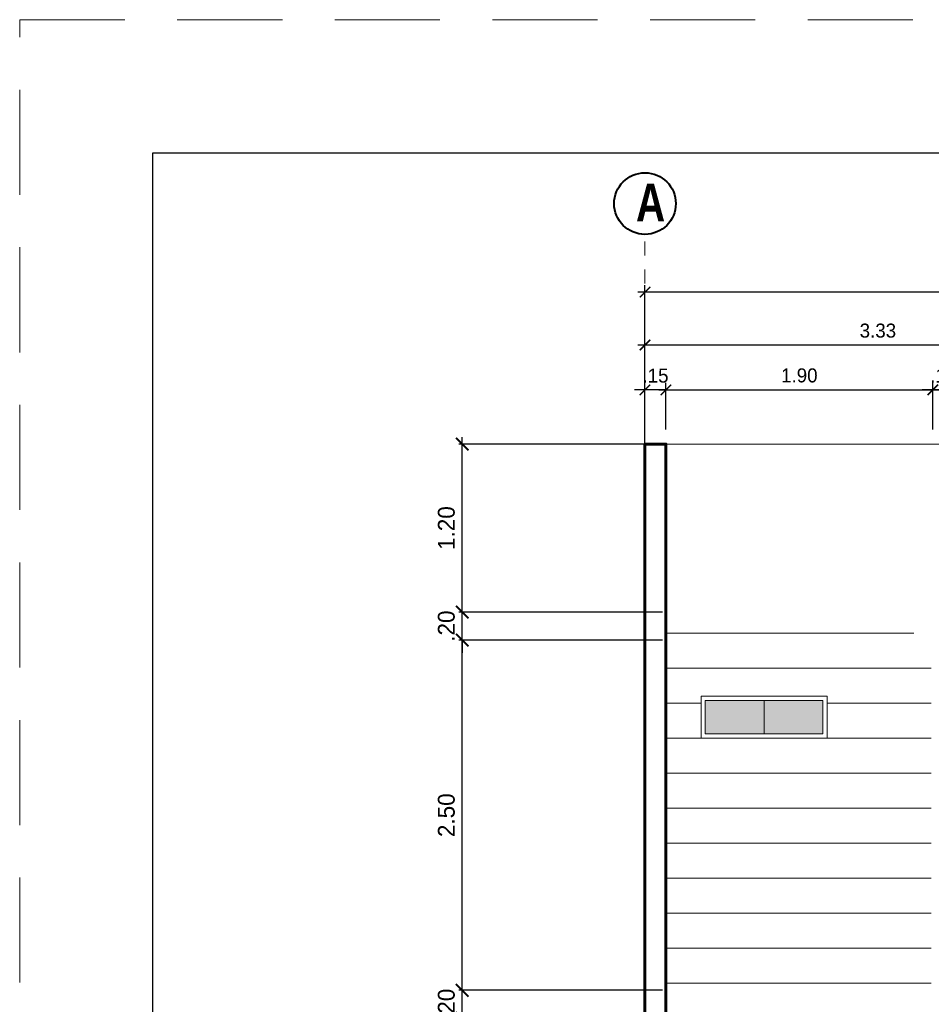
# Model space of a CAD drawing. Header units: metres. Extents: x -13 to 533, y -25 to 219.
# Tile 77 of 99: x 88 to 94, y 17 to 24. Entities that reach past the tile are written whole.
import ezdxf

# ---------------------------------------------------------------- set-up
doc = ezdxf.new("R2010")
doc.units = ezdxf.units.M
doc.linetypes.add('DASHDOT', pattern=[1, 0.5, -0.25, 0, -0.25])
doc.linetypes.add('HIDDEN', pattern=[0.375, 0.25, -0.125])
for name, color, linetype, lineweight in [('COTAS', 4, 'Continuous', 13), ('EJES', 251, 'Continuous', 20), ('Pluma 0.1', 252, 'Continuous', 9), ('Pluma 0.2', 252, 'Continuous', 20), ('PLUMA 0.3', 251, 'Continuous', 30), ('PLUMA 0.8', 1, 'Continuous', 60)]:
    doc.layers.add(name, color=color, linetype=linetype, lineweight=lineweight)
doc.layers.add('TEXTURAS', color=7, linetype='Continuous', lineweight=5, true_color=0x8a8a8a)
doc.styles.add('joe1', font='impact.ttf')
doc.styles.add('TEXTOCENT', font='GOTHIC.TTF')
doc.dimstyles.new('PLANTA50', dxfattribs={"dimscale": 0.5, "dimtxt": 0.2, "dimasz": 0.15, "dimexe": 0.1, "dimexo": 0.1, "dimgap": 0.1, "dimtad": 2, "dimzin": 7, "dimdsep": 46, "dimtxsty": 'TEXTOCENT', "dimblk": 'ARCHTICK', "dimcen": 0.2, "dimdle": 0.1, "dimclrd": 8, "dimclre": 8, "dimclrt": 256, "dimaunit": 1, "dimadec": 0, "dimazin": 0, "dimtfac": 1, "dimtix": 1, "dimtmove": 2, "dimatfit": 3, "dimldrblk": 'ARCHTICK', "dimfxl": 1, "dimtolj": 1, "dimtzin": 0, "dimarcsym": 0})

# ---------------------------------------------------------------- blocks, each defined once
blk = doc.blocks.new('A$C7ABB6997')
at = {"layer": 'EJES', "color": 250, "linetype": 'DASHDOT', "ltscale": 0.01}
blk.add_line((0.2199997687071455, 0.5999999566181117), (0.2199997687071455, 2.749999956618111), dxfattribs=at)
at = {"layer": 'EJES', "color": 250, "lineweight": 40}
blk.add_circle((0.2199997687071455, 2.969999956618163), 0.22, dxfattribs=at)
blk = doc.blocks.new('_ARCHTICK')
at = {"color": 0, "linetype": 'ByBlock', "const_width": 0.15}
blk.add_lwpolyline([(-0.5, -0.5), (0.5, 0.5)], dxfattribs=at)
blk = doc.blocks.new('*D597')
at = {"layer": 'COTAS', "color": 8, "lineweight": -2, "transparency": 16777216}
for p, q in [((92.1780770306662, 20.62437359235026), (92.1780770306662, 21.9677623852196)), ((98.1780770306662, 20.62437360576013), (98.1780770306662, 21.9677623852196)), ((98.2280770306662, 21.9177623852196), (92.1280770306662, 21.9177623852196))]:
    blk.add_line(p, q, dxfattribs=at)
at = {"layer": 'Defpoints', "color": 0, "lineweight": 5, "transparency": 16777216}
for p in [(92.1780770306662, 21.9177623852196), (92.1780770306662, 20.57437359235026), (98.1780770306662, 20.57437360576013)]:
    blk.add_point(p, dxfattribs=at)
at = {"layer": 'COTAS', "color": 8, "lineweight": -2, "transparency": 16777216, "xscale": 0.075, "yscale": 0.075, "zscale": 0.075, "rotation": 180}
blk.add_blockref('_ARCHTICK', (92.1780770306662, 21.9177623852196), dxfattribs=at)
at = {"layer": 'COTAS', "color": 8, "lineweight": -2, "transparency": 16777216, "xscale": 0.075, "yscale": 0.075, "zscale": 0.075}
blk.add_blockref('_ARCHTICK', (98.1780770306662, 21.9177623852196), dxfattribs=at)
at = {"layer": 'COTAS', "transparency": 16777216, "insert": (95.1780770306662, 22.0202776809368), "char_height": 0.1, "attachment_point": 5, "style": 'TEXTOCENT'}
blk.add_mtext('\\A1;6.00', dxfattribs=at)
blk = doc.blocks.new('*D598')
at = {"layer": 'COTAS', "color": 8, "lineweight": -2, "transparency": 16777216}
for p, q in [((92.1780770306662, 20.93681107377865), (92.1780770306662, 21.59007248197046)), ((95.50307720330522, 20.93681107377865), (95.50307720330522, 21.59007248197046)), ((95.55307720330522, 21.54007248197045), (92.1280770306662, 21.54007248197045))]:
    blk.add_line(p, q, dxfattribs=at)
at = {"layer": 'Defpoints', "color": 0, "lineweight": 5, "transparency": 16777216}
for p in [(92.1780770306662, 21.54007248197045), (92.1780770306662, 20.88681107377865), (95.50307720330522, 20.88681107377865)]:
    blk.add_point(p, dxfattribs=at)
at = {"layer": 'COTAS', "color": 8, "lineweight": -2, "transparency": 16777216, "xscale": 0.075, "yscale": 0.075, "zscale": 0.075, "rotation": 180}
blk.add_blockref('_ARCHTICK', (92.1780770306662, 21.54007248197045), dxfattribs=at)
at = {"layer": 'COTAS', "color": 8, "lineweight": -2, "transparency": 16777216, "xscale": 0.075, "yscale": 0.075, "zscale": 0.075}
blk.add_blockref('_ARCHTICK', (95.50307720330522, 21.54007248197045), dxfattribs=at)
at = {"layer": 'COTAS', "transparency": 16777216, "insert": (93.84057711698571, 21.64258777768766), "char_height": 0.1, "attachment_point": 5, "style": 'TEXTOCENT'}
blk.add_mtext('\\A1;3.33', dxfattribs=at)
blk = doc.blocks.new('*D603')
at = {"layer": 'COTAS', "color": 8, "lineweight": -2, "transparency": 16777216}
for p, q in [((94.23185105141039, 20.93681107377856), (94.23185105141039, 21.27011275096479)), ((94.38185105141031, 20.93681107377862), (94.38185105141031, 21.27011275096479)), ((94.23185105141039, 21.22011275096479), (94.15685105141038, 21.22011275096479)), ((94.38185105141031, 21.22011275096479), (94.23185105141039, 21.22011275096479)), ((94.38185105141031, 21.22011275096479), (94.45685105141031, 21.22011275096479))]:
    blk.add_line(p, q, dxfattribs=at)
at = {"layer": 'Defpoints', "color": 0, "lineweight": 5, "transparency": 16777216}
for p in [(94.23185105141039, 21.22011275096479), (94.23185105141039, 20.88681107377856), (94.38185105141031, 20.88681107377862)]:
    blk.add_point(p, dxfattribs=at)
at = {"layer": 'COTAS', "color": 8, "lineweight": -2, "transparency": 16777216, "xscale": 0.075, "yscale": 0.075, "zscale": 0.075}
blk.add_blockref('_ARCHTICK', (94.23185105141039, 21.22011275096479), dxfattribs=at)
at = {"layer": 'COTAS', "color": 8, "lineweight": -2, "transparency": 16777216, "xscale": 0.075, "yscale": 0.075, "zscale": 0.075, "rotation": 180}
blk.add_blockref('_ARCHTICK', (94.38185105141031, 21.22011275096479), dxfattribs=at)
at = {"layer": 'COTAS', "transparency": 16777216, "insert": (94.30685105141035, 21.32137039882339), "char_height": 0.1, "attachment_point": 5, "style": 'TEXTOCENT'}
blk.add_mtext('\\A1;.15', dxfattribs=at)
blk = doc.blocks.new('*D604')
at = {"layer": 'COTAS', "color": 8, "lineweight": -2, "transparency": 16777216}
for p, q in [((92.32807685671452, 20.93681107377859), (92.32807685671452, 21.27011275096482)), ((94.23185105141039, 20.93681107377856), (94.23185105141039, 21.27011275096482)), ((92.27807685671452, 21.22011275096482), (94.28185105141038, 21.22011275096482))]:
    blk.add_line(p, q, dxfattribs=at)
at = {"layer": 'Defpoints', "color": 0, "lineweight": 5, "transparency": 16777216}
for p in [(94.23185105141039, 21.22011275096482), (92.32807685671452, 20.88681107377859), (94.23185105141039, 20.88681107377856)]:
    blk.add_point(p, dxfattribs=at)
at = {"layer": 'COTAS', "color": 8, "lineweight": -2, "transparency": 16777216, "xscale": 0.075, "yscale": 0.075, "zscale": 0.075, "rotation": 180}
blk.add_blockref('_ARCHTICK', (92.32807685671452, 21.22011275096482), dxfattribs=at)
at = {"layer": 'COTAS', "color": 8, "lineweight": -2, "transparency": 16777216, "xscale": 0.075, "yscale": 0.075, "zscale": 0.075}
blk.add_blockref('_ARCHTICK', (94.23185105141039, 21.22011275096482), dxfattribs=at)
at = {"layer": 'COTAS', "transparency": 16777216, "insert": (93.27996395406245, 21.32262804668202), "char_height": 0.1, "attachment_point": 5, "style": 'TEXTOCENT'}
blk.add_mtext('\\A1;1.90', dxfattribs=at)
blk = doc.blocks.new('*D606')
at = {"layer": 'COTAS', "color": 8, "lineweight": -2, "transparency": 16777216}
for p, q in [((92.17807703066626, 20.93681107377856), (92.17807703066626, 21.27011275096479)), ((92.32807703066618, 20.93681107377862), (92.32807703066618, 21.27011275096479)), ((92.17807703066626, 21.22011275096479), (92.10307703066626, 21.22011275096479)), ((92.32807703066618, 21.22011275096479), (92.17807703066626, 21.22011275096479)), ((92.32807703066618, 21.22011275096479), (92.40307703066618, 21.22011275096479))]:
    blk.add_line(p, q, dxfattribs=at)
at = {"layer": 'Defpoints', "color": 0, "lineweight": 5, "transparency": 16777216}
for p in [(92.17807703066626, 21.22011275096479), (92.17807703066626, 20.88681107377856), (92.32807703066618, 20.88681107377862)]:
    blk.add_point(p, dxfattribs=at)
at = {"layer": 'COTAS', "color": 8, "lineweight": -2, "transparency": 16777216, "xscale": 0.075, "yscale": 0.075, "zscale": 0.075}
blk.add_blockref('_ARCHTICK', (92.17807703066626, 21.22011275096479), dxfattribs=at)
at = {"layer": 'COTAS', "color": 8, "lineweight": -2, "transparency": 16777216, "xscale": 0.075, "yscale": 0.075, "zscale": 0.075, "rotation": 180}
blk.add_blockref('_ARCHTICK', (92.32807703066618, 21.22011275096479), dxfattribs=at)
at = {"layer": 'COTAS', "transparency": 16777216, "insert": (92.25307703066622, 21.32137039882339), "char_height": 0.1, "attachment_point": 5, "style": 'TEXTOCENT'}
blk.add_mtext('\\A1;.15', dxfattribs=at)
blk = doc.blocks.new('*D638')
at = {"layer": 'COTAS', "color": 251, "linetype": 'Continuous', "lineweight": -2, "transparency": 16777216}
for p, q in [((90.87368505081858, 16.93315440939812), (90.87368505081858, 17.02315440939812)), ((92.3030769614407, 16.93315440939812), (90.84868505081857, 16.93315440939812)), ((90.87368505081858, 16.7331544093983), (90.87368505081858, 16.93315440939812)), ((92.30307695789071, 16.7331544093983), (90.84868505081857, 16.7331544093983)), ((90.87368505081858, 16.7331544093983), (90.87368505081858, 16.6431544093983))]:
    blk.add_line(p, q, dxfattribs=at)
at = {"layer": 'Defpoints', "color": 0, "lineweight": 5, "transparency": 16777216}
for p in [(90.87368505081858, 16.93315440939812), (92.3280769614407, 16.93315440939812), (92.32807695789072, 16.7331544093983)]:
    blk.add_point(p, dxfattribs=at)
at = {"layer": 'COTAS', "color": 251, "lineweight": -2, "transparency": 16777216, "xscale": 0.09, "yscale": 0.09, "zscale": 0.09}
for p, rotation in [((90.87368505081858, 16.93315440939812), 270), ((90.87368505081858, 16.7331544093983), 90)]:
    blk.add_blockref('_ARCHTICK', p, dxfattribs=dict(at, rotation=rotation))
at = {"layer": 'COTAS', "transparency": 16777216, "insert": (90.76066669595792, 16.83315440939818), "char_height": 0.12, "attachment_point": 5, "rotation": 90, "style": 'TEXTOCENT'}
blk.add_mtext('\\A1;.20', dxfattribs=at)
blk = doc.blocks.new('*D639')
at = {"layer": 'COTAS', "color": 251, "linetype": 'Continuous', "lineweight": -2, "transparency": 16777216}
for p, q in [((90.87368505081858, 16.88315440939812), (90.87368505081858, 19.48315440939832)), ((92.30307700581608, 19.43315440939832), (90.84868505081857, 19.43315440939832)), ((92.3030769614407, 16.93315440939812), (90.84868505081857, 16.93315440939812))]:
    blk.add_line(p, q, dxfattribs=at)
at = {"layer": 'Defpoints', "color": 0, "lineweight": 5, "transparency": 16777216}
for p in [(90.87368505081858, 19.43315440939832), (92.32807700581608, 19.43315440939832), (92.3280769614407, 16.93315440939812)]:
    blk.add_point(p, dxfattribs=at)
at = {"layer": 'COTAS', "color": 251, "lineweight": -2, "transparency": 16777216, "xscale": 0.09, "yscale": 0.09, "zscale": 0.09}
for p, rotation in [((90.87368505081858, 19.43315440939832), 90), ((90.87368505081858, 16.93315440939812), 270)]:
    blk.add_blockref('_ARCHTICK', p, dxfattribs=dict(at, rotation=rotation))
at = {"layer": 'COTAS', "transparency": 16777216, "insert": (90.76066669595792, 18.18315440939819), "char_height": 0.12, "attachment_point": 5, "rotation": 90, "style": 'TEXTOCENT'}
blk.add_mtext('\\A1;2.50', dxfattribs=at)
blk = doc.blocks.new('*D640')
at = {"layer": 'COTAS', "color": 251, "linetype": 'Continuous', "lineweight": -2, "transparency": 16777216}
for p, q in [((90.87368505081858, 19.63315440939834), (90.87368505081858, 19.72315440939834)), ((92.30307700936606, 19.63315440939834), (90.84868505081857, 19.63315440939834)), ((90.87368505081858, 19.43315440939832), (90.87368505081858, 19.63315440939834)), ((92.30307700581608, 19.43315440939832), (90.84868505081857, 19.43315440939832)), ((90.87368505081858, 19.43315440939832), (90.87368505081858, 19.34315440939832))]:
    blk.add_line(p, q, dxfattribs=at)
at = {"layer": 'Defpoints', "color": 0, "lineweight": 5, "transparency": 16777216}
for p in [(90.87368505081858, 19.63315440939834), (92.32807700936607, 19.63315440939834), (92.32807700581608, 19.43315440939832)]:
    blk.add_point(p, dxfattribs=at)
at = {"layer": 'COTAS', "color": 251, "lineweight": -2, "transparency": 16777216, "xscale": 0.09, "yscale": 0.09, "zscale": 0.09}
for p, rotation in [((90.87368505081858, 19.63315440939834), 270), ((90.87368505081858, 19.43315440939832), 90)]:
    blk.add_blockref('_ARCHTICK', p, dxfattribs=dict(at, rotation=rotation))
at = {"layer": 'COTAS', "transparency": 16777216, "insert": (90.76066669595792, 19.5331544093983), "char_height": 0.12, "attachment_point": 5, "rotation": 90, "style": 'TEXTOCENT'}
blk.add_mtext('\\A1;.20', dxfattribs=at)
blk = doc.blocks.new('*D641')
at = {"layer": 'COTAS', "color": 251, "linetype": 'Continuous', "lineweight": -2, "transparency": 16777216}
for p, q in [((90.87368505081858, 19.58315440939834), (90.87368505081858, 20.88315440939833)), ((92.22807694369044, 20.83315440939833), (90.84868505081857, 20.83315440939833)), ((92.30307700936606, 19.63315440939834), (90.84868505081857, 19.63315440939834))]:
    blk.add_line(p, q, dxfattribs=at)
at = {"layer": 'Defpoints', "color": 0, "lineweight": 5, "transparency": 16777216}
for p in [(90.87368505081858, 20.83315440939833), (92.25307694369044, 20.83315440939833), (92.32807700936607, 19.63315440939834)]:
    blk.add_point(p, dxfattribs=at)
at = {"layer": 'COTAS', "color": 251, "lineweight": -2, "transparency": 16777216, "xscale": 0.09, "yscale": 0.09, "zscale": 0.09}
for p, rotation in [((90.87368505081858, 20.83315440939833), 90), ((90.87368505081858, 19.63315440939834), 270)]:
    blk.add_blockref('_ARCHTICK', p, dxfattribs=dict(at, rotation=rotation))
at = {"layer": 'COTAS', "transparency": 16777216, "insert": (90.76066669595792, 20.2331544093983), "char_height": 0.12, "attachment_point": 5, "rotation": 90, "style": 'TEXTOCENT'}
blk.add_mtext('\\A1;1.20', dxfattribs=at)

msp = doc.modelspace()

# ---------------------------------------------------------------- hatches: boundary and pattern name
at = {"transparency": 33554595}
h = msp.add_hatch(color=256, dxfattribs=at)
h.set_gradient(color1=(122, 255, 255), color2=(56, 205, 255), tint=1, name='INVSPHERICAL')
h.paths.add_polyline_path([(92.87307572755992, 19.00312105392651), (92.60807553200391, 19.00312105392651), (92.60807553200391, 18.76312087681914), (92.87307572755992, 18.76312087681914)])
h.paths.add_polyline_path([(93.44807593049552, 19.00312105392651), (92.87307572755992, 19.00312105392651), (92.87307572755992, 18.76312087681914), (93.44807593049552, 18.76312087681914)])
at = {"layer": 'TEXTURAS', "linetype": 'Continuous', "lineweight": 5}
h = msp.add_hatch(dxfattribs=at)
h.set_pattern_fill('ANSI31', color=251, scale=2, angle=135)
h.set_pattern_definition([(180, (122.2612055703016, 19.23315440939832), (-5.551115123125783e-17, -0.25), [])])
h.paths.add_polyline_path([(92.57807550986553, 16.3331210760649), (92.57807550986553, 16.03312085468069), (93.17807595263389, 16.03312085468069), (93.17807595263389, 16.3331210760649)], flags=16)
h.paths.add_polyline_path([(92.57807550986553, 18.73315440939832), (93.4780759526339, 18.73313763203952), (93.4780759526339, 19.03310429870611), (92.57807550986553, 19.03312107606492)], flags=16)
h.paths.add_polyline_path([(93.42807611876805, 15.1331544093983), (94.22185105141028, 15.13315440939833), (94.22185105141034, 14.03315440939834), (92.32807685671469, 14.03315440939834), (92.32807700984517, 19.48408922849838), (94.2218510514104, 19.48326252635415), (94.22185105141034, 16.73315440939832), (93.42807611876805, 16.7331544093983)])

# ---------------------------------------------------------------- linework, layer by layer
at = {"layer": 'Pluma 0.1'}
for points in [[(92.57807550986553, 19.03312107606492), (93.4780759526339, 19.03312107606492), (93.4780759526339, 18.73312085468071), (92.57807550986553, 18.73312085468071)], [(92.60807553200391, 19.00312105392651), (93.44807593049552, 19.00312105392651), (93.44807593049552, 18.76312087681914), (92.60807553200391, 18.76312087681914)]]:
    msp.add_lwpolyline(points, close=True, dxfattribs=at)
msp.add_lwpolyline([(93.02807573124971, 19.00312105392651), (93.02807573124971, 18.76312087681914)], dxfattribs=at)
at = {"layer": 'Pluma 0.2', "color": 0, "linetype": 'HIDDEN', "lineweight": 5, "ltscale": 3}
msp.add_lwpolyline([(87.71474322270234, -6.637058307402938), (87.71474322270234, 23.86294208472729), (130.7147432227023, 23.86294208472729), (130.7147432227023, -6.637058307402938)], close=True, dxfattribs=at)
at = {"layer": 'Pluma 0.2', "color": 0, "lineweight": 30, "ltscale": 0.5}
msp.add_lwpolyline([(88.6647432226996, 22.91294208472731), (129.6647432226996, 22.91294208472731), (129.6647432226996, -5.587058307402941), (88.6647432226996, -5.587058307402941)], close=True, dxfattribs=at)
at = {"layer": 'PLUMA 0.3', "lineweight": 13}
msp.add_line((92.32807703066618, 20.83315440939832), (98.02807702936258, 20.83315440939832), dxfattribs=at)
at = {"layer": 'PLUMA 0.8'}
msp.add_lwpolyline([(92.32807685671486, 11.23315440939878), (92.32807703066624, 20.83315440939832), (92.1780768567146, 20.83315440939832), (92.17807685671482, 11.23315440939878), (89.59803274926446, 11.23315440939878)], dxfattribs=at)

# ---------------------------------------------------------------- block references
at = {"layer": 'EJES', "ltscale": 0.5}
msp.add_blockref('A$C7ABB6997', (91.9580770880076, 19.58018289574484), dxfattribs=at)

# ---------------------------------------------------------------- texts
at = {"layer": 'EJES', "style": 'joe1'}
msp.add_text('A', height=0.2694621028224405, rotation=359.9992852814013, dxfattribs=at).set_placement((92.11352324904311, 22.42314869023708))

# ---------------------------------------------------------------- dimensions: what is measured, and where the dimension line sits
at = {"layer": 'COTAS'}
for base, p1, p2, picture, middle in [((92.1780770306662, 21.9177623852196), (98.1780770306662, 20.57437360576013), (92.1780770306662, 20.57437359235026), '*D597', (95.1780770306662, 22.0202776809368)), ((92.1780770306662, 21.54007248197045), (95.50307720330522, 20.88681107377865), (92.1780770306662, 20.88681107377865), '*D598', (93.84057711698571, 21.64258777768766)), ((92.17807703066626, 21.22011275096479), (92.32807703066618, 20.88681107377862), (92.17807703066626, 20.88681107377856), '*D606', (92.25307703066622, 21.32137039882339)), ((94.23185105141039, 21.22011275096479), (94.38185105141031, 20.88681107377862), (94.23185105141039, 20.88681107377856), '*D603', (94.30685105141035, 21.32137039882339))]:
    dim = msp.add_linear_dim(base=base, p1=p1, p2=p2, angle=180, dimstyle='PLANTA50', dxfattribs=at)
    dim.commit()
    dim.dimension.update_dxf_attribs({"geometry": picture, "text_midpoint": middle})
dim = msp.add_linear_dim(base=(94.23185105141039, 21.22011275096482), p1=(92.32807685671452, 20.88681107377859), p2=(94.23185105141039, 20.88681107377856), dimstyle='PLANTA50', dxfattribs=at)
dim.commit()
dim.dimension.update_dxf_attribs({"geometry": '*D604', "text_midpoint": (93.27996395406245, 21.32262804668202)})
for base, p1, p2, picture, middle in [((90.87368505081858, 20.83315440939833), (92.32807700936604, 19.63315440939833), (92.25307694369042, 20.83315440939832), '*D641', (90.76066669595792, 20.2331544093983)), ((90.87368505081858, 19.63315440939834), (92.32807700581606, 19.43315440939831), (92.32807700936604, 19.63315440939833), '*D640', (90.76066669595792, 19.5331544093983)), ((90.87368505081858, 19.43315440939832), (92.32807696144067, 16.93315440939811), (92.32807700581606, 19.43315440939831), '*D639', (90.76066669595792, 18.18315440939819)), ((90.87368505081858, 16.93315440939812), (92.32807695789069, 16.7331544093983), (92.32807696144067, 16.93315440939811), '*D638', (90.76066669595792, 16.83315440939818))]:
    dim = msp.add_linear_dim(base=base, p1=p1, p2=p2, angle=90, dimstyle='PLANTA50', override={"dimtxt": 0.24, "dimasz": 0.18, "dimexe": 0.05, "dimexo": 0.05, "dimclrd": 251, "dimclre": 251}, dxfattribs=at)
    dim.commit()
    dim.dimension.update_dxf_attribs({"geometry": picture, "text_midpoint": middle})

doc.saveas('drawing.dxf')
